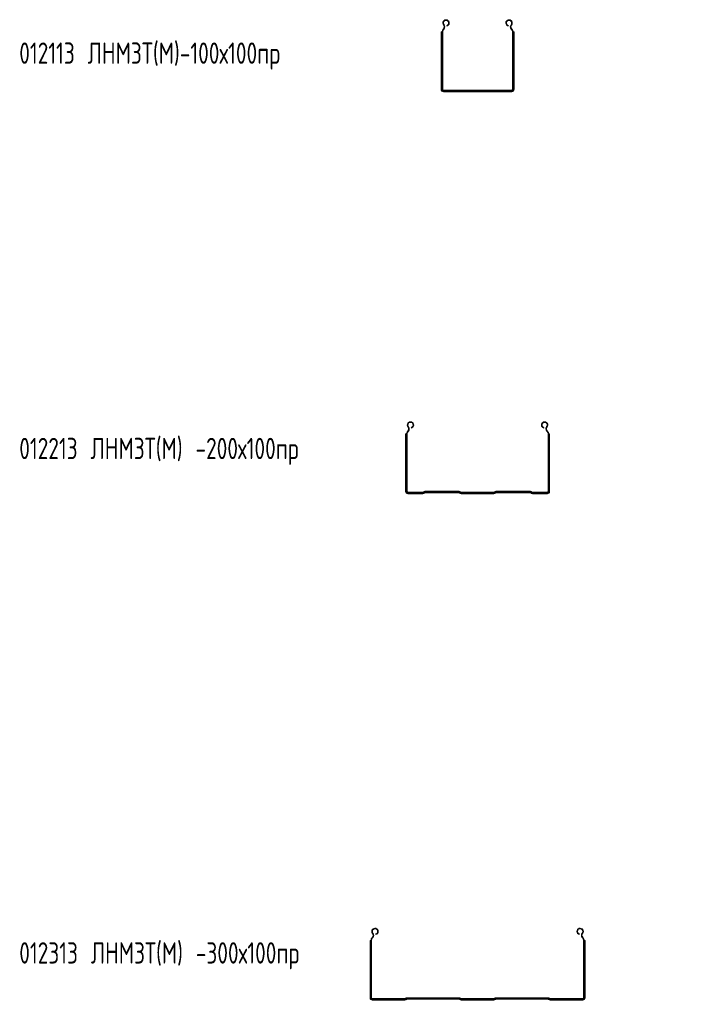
# Model space of a CAD drawing. Header units: millimetres. Extents: x -687 to 2818, y -3045 to -131.
# Tile 5 of 11: x -687 to 255, y -1517 to -131. Entities that reach past the tile are written whole.
import ezdxf

# ---------------------------------------------------------------- set-up
doc = ezdxf.new("R2010")
doc.units = ezdxf.units.MM
doc.styles.add('SLDTEXTSTYLE0', font='TXT', dxfattribs={"width": 0.7, "bigfont": 'bigfont'})

msp = doc.modelspace()

# ---------------------------------------------------------------- linework, layer by layer
at = {"color": 7, "linetype": 'Continuous', "lineweight": 15}
for p, q in [((-90.4, -138.6), (-89.7, -138)), ((5.3, -138.6), (4.6, -138)), ((-93.9, -229.3), (-93.9, -148.4)), ((-93.4, -148.4), (-93.9, -148.4)), ((-92.8, -148.4), (-93.4, -148.4)), ((-93.4, -229.3), (-93.4, -148.4)), ((-92.8, -229.3), (-92.8, -148.4)), ((-92.5, -148.4), (-92.8, -148.4)), ((-92.5, -148.4), (-91.6, -148.4)), ((-92.5, -229.3), (-92.5, -148.4)), ((-91.6, -229.3), (-91.6, -148.4)), ((-90.9, -144.3), (-90.6, -143.9)), ((-90.9, -144.3), (-90.2, -144.9)), ((-90.6, -143.9), (-89.9, -144.5)), ((-90.2, -144.9), (-89.9, -144.5)), ((-85.7, -140.1), (-85.9, -139.2)), ((0.6, -140.1), (0.8, -139.2)), ((5.5, -143.9), (4.8, -144.5)), ((4.8, -144.5), (5.1, -144.9)), ((5.8, -144.3), (5.1, -144.9)), ((5.5, -143.9), (5.8, -144.3)), ((7.5, -148.4), (6.6, -148.4)), ((6.6, -148.4), (6.6, -229.3)), ((7.5, -148.4), (7.7, -148.4)), ((7.5, -148.4), (7.5, -229.3)), ((7.7, -148.4), (7.7, -229.3)), ((7.7, -148.4), (8.3, -148.4)), ((8.3, -148.4), (8.3, -229.3)), ((8.3, -148.4), (8.9, -148.4)), ((8.9, -148.4), (8.9, -229.3)), ((-93.4, -229.3), (-93.9, -229.3)), ((-92.8, -229.3), (-93.4, -229.3)), ((-92.5, -229.3), (-92.8, -229.3)), ((-92.5, -229.3), (-91.6, -229.3)), ((-90.7, -231.1), (-90.7, -230.2)), ((5.7, -230.2), (-90.7, -230.2)), ((-90.7, -231.1), (-90.7, -231.4)), ((5.7, -231.1), (-90.7, -231.1)), ((5.7, -231.4), (-90.7, -231.4)), ((-90.7, -231.4), (-90.7, -231.9)), ((5.7, -231.9), (-90.7, -231.9)), ((-90.7, -231.9), (-90.7, -232.5)), ((5.7, -232.5), (-90.7, -232.5)), ((5.7, -231.1), (5.7, -230.2)), ((5.7, -231.1), (5.7, -231.4)), ((5.7, -231.4), (5.7, -231.9)), ((5.7, -231.9), (5.7, -232.5)), ((7.5, -229.3), (6.6, -229.3)), ((7.5, -229.3), (7.7, -229.3)), ((7.7, -229.3), (8.3, -229.3)), ((8.3, -229.3), (8.9, -229.3)), ((-140.4, -704.6), (-139.7, -704)), ((-135.7, -706.1), (-135.9, -705.2)), ((50.6, -706.1), (50.8, -705.2)), ((55.3, -704.6), (54.6, -704)), ((-143.4, -714.4), (-143.9, -714.4)), ((-143.9, -795.3), (-143.9, -714.4)), ((-143.4, -795.3), (-143.4, -714.4)), ((-142.8, -714.4), (-143.4, -714.4)), ((-142.5, -714.4), (-142.8, -714.4)), ((-142.8, -795.3), (-142.8, -714.4)), ((-142.5, -714.4), (-141.6, -714.4)), ((-142.5, -795.3), (-142.5, -714.4)), ((-141.6, -795.3), (-141.6, -714.4)), ((-140.9, -710.2), (-140.6, -709.9)), ((-140.9, -710.2), (-140.2, -710.9)), ((-140.6, -709.9), (-139.9, -710.5)), ((-140.2, -710.9), (-139.9, -710.5)), ((55.5, -709.9), (54.8, -710.5)), ((54.8, -710.5), (55.1, -710.9)), ((55.8, -710.2), (55.1, -710.9)), ((55.5, -709.9), (55.8, -710.2)), ((57.5, -714.4), (56.6, -714.4)), ((56.6, -714.4), (56.6, -795.3)), ((57.5, -714.4), (57.5, -795.3)), ((57.5, -714.4), (57.7, -714.4)), ((57.7, -714.4), (57.7, -795.3)), ((57.7, -714.4), (58.3, -714.4)), ((58.3, -714.4), (58.3, -795.3)), ((58.3, -714.4), (58.9, -714.4)), ((58.9, -714.4), (58.9, -795.3)), ((-143.4, -795.3), (-143.9, -795.3)), ((-142.8, -795.3), (-143.4, -795.3)), ((-142.5, -795.3), (-142.8, -795.3)), ((-142.5, -795.3), (-141.6, -795.3)), ((-140.7, -797.1), (-140.7, -796.2)), ((-119.7, -796.2), (-140.7, -796.2)), ((-119.7, -797.1), (-140.7, -797.1)), ((-140.7, -797.1), (-140.7, -797.4)), ((-119.7, -797.4), (-140.7, -797.4)), ((-140.7, -797.4), (-140.7, -797.9)), ((-119.7, -797.9), (-140.7, -797.9)), ((-140.7, -797.9), (-140.7, -798.5)), ((-119.7, -798.5), (-140.7, -798.5)), ((-119.7, -797.1), (-119.7, -796.2)), ((-119.7, -797.1), (-119.7, -797.4)), ((-119.7, -797.4), (-119.7, -797.9)), ((-119.7, -797.9), (-119.7, -798.5)), ((-118.6, -795.7), (-118.7, -795.8)), ((-118, -796.4), (-118.7, -795.8)), ((-118, -796.4), (-118.6, -795.7)), ((-118, -796.4), (-118, -796.4)), ((-118, -796.4), (-117.8, -796.6)), ((-118, -796.4), (-117.8, -796.6)), ((-117.8, -796.6), (-117.8, -796.6)), ((-117.8, -796.6), (-117.5, -797)), ((-117.8, -796.6), (-117.4, -796.9)), ((-117.4, -796.9), (-117.5, -797)), ((-117.5, -797), (-117.1, -797.4)), ((-117.4, -796.9), (-117, -797.4)), ((-117, -797.4), (-117.1, -797.4)), ((-116.9, -795.9), (-116.9, -795)), ((-68.2, -795), (-116.9, -795)), ((-68.2, -795.9), (-116.9, -795.9)), ((-116.9, -795.9), (-116.9, -796.2)), ((-68.2, -796.2), (-116.9, -796.2)), ((-116.9, -796.2), (-116.9, -796.7)), ((-68.2, -796.7), (-116.9, -796.7)), ((-116.9, -796.7), (-116.9, -797.3)), ((-68.2, -797.3), (-116.9, -797.3)), ((-68.2, -795.9), (-68.2, -795)), ((-68.2, -795.9), (-68.2, -796.2)), ((-68.2, -796.2), (-68.2, -796.7)), ((-68.2, -796.7), (-68.2, -797.3)), ((-67.7, -796.9), (-68.1, -797.4)), ((-68, -797.4), (-68.1, -797.4)), ((-67.6, -797), (-68, -797.4)), ((-67.3, -796.6), (-67.7, -796.9)), ((-67.6, -797), (-67.7, -796.9)), ((-67.3, -796.6), (-67.6, -797)), ((-67.1, -796.4), (-67.3, -796.6)), ((-67.1, -796.4), (-67.3, -796.6)), ((-67.3, -796.6), (-67.3, -796.6)), ((-67.1, -796.4), (-66.5, -795.7)), ((-67.1, -796.4), (-66.4, -795.8)), ((-67.1, -796.4), (-67.1, -796.4)), ((-66.4, -795.8), (-66.5, -795.7)), ((-65.4, -797.1), (-65.4, -796.2)), ((-19.7, -796.2), (-65.4, -796.2)), ((-19.7, -797.1), (-65.4, -797.1)), ((-65.4, -797.1), (-65.4, -797.4)), ((-19.7, -797.4), (-65.4, -797.4)), ((-65.4, -797.4), (-65.4, -797.9)), ((-19.7, -797.9), (-65.4, -797.9)), ((-65.4, -797.9), (-65.4, -798.5)), ((-19.7, -798.5), (-65.4, -798.5)), ((-19.7, -797.1), (-19.7, -796.2)), ((-19.7, -797.1), (-19.7, -797.4)), ((-19.7, -797.4), (-19.7, -797.9)), ((-19.7, -797.9), (-19.7, -798.5)), ((-18.6, -795.7), (-18.7, -795.8)), ((-18, -796.4), (-18.7, -795.8)), ((-18, -796.4), (-18.6, -795.7)), ((-18, -796.4), (-18, -796.4)), ((-18, -796.4), (-17.8, -796.6)), ((-18, -796.4), (-17.8, -796.6)), ((-17.8, -796.6), (-17.8, -796.6)), ((-17.8, -796.6), (-17.4, -796.9)), ((-17.8, -796.6), (-17.5, -797)), ((-17.4, -796.9), (-17.5, -797)), ((-17.5, -797), (-17.1, -797.4)), ((-17.4, -796.9), (-17, -797.4)), ((-17, -797.4), (-17.1, -797.4)), ((-16.9, -795.9), (-16.9, -795)), ((31.8, -795), (-16.9, -795)), ((31.8, -795.9), (-16.9, -795.9)), ((-16.9, -795.9), (-16.9, -796.2)), ((31.8, -796.2), (-16.9, -796.2)), ((-16.9, -796.2), (-16.9, -796.7)), ((31.8, -796.7), (-16.9, -796.7)), ((-16.9, -796.7), (-16.9, -797.3)), ((31.8, -797.3), (-16.9, -797.3)), ((31.8, -795.9), (31.8, -795)), ((31.8, -795.9), (31.8, -796.2)), ((31.8, -796.2), (31.8, -796.7)), ((31.8, -796.7), (31.8, -797.3)), ((32.3, -796.9), (31.9, -797.4)), ((32, -797.4), (31.9, -797.4)), ((32.4, -797), (32, -797.4)), ((32.7, -796.6), (32.3, -796.9)), ((32.4, -797), (32.3, -796.9)), ((32.7, -796.6), (32.4, -797)), ((32.9, -796.4), (32.7, -796.6)), ((32.9, -796.4), (32.7, -796.6)), ((32.7, -796.6), (32.7, -796.6)), ((32.9, -796.4), (33.5, -795.7)), ((32.9, -796.4), (33.6, -795.8)), ((32.9, -796.4), (32.9, -796.4)), ((33.6, -795.8), (33.5, -795.7)), ((34.6, -797.1), (34.6, -796.2)), ((55.7, -796.2), (34.6, -796.2)), ((55.7, -797.1), (34.6, -797.1)), ((34.6, -797.1), (34.6, -797.4)), ((55.7, -797.4), (34.6, -797.4)), ((34.6, -797.4), (34.6, -797.9)), ((55.7, -797.9), (34.6, -797.9)), ((34.6, -797.9), (34.6, -798.5)), ((55.7, -798.5), (34.6, -798.5)), ((55.7, -797.1), (55.7, -796.2)), ((55.7, -797.1), (55.7, -797.4)), ((55.7, -797.4), (55.7, -797.9)), ((55.7, -797.9), (55.7, -798.5)), ((57.5, -795.3), (56.6, -795.3)), ((57.5, -795.3), (57.7, -795.3)), ((57.7, -795.3), (58.3, -795.3)), ((58.3, -795.3), (58.9, -795.3)), ((-193.4, -1427.4), (-193.9, -1427.4)), ((-193.9, -1508.3), (-193.9, -1427.4)), ((-192.8, -1427.4), (-193.4, -1427.4)), ((-193.4, -1508.3), (-193.4, -1427.4)), ((-192.5, -1427.4), (-192.8, -1427.4)), ((-192.8, -1508.3), (-192.8, -1427.4)), ((-192.5, -1427.4), (-191.6, -1427.4)), ((-192.5, -1508.3), (-192.5, -1427.4)), ((-191.6, -1508.3), (-191.6, -1427.4)), ((-190.9, -1423.2), (-190.6, -1422.9)), ((-190.9, -1423.2), (-190.2, -1423.8)), ((-190.6, -1422.9), (-189.9, -1423.5)), ((-190.4, -1417.6), (-189.7, -1417)), ((-190.2, -1423.8), (-189.9, -1423.5)), ((-185.7, -1419), (-185.9, -1418.2)), ((100.6, -1419), (100.8, -1418.2)), ((105.3, -1417.6), (104.6, -1417)), ((105.5, -1422.9), (104.8, -1423.5)), ((104.8, -1423.5), (105.1, -1423.8)), ((105.8, -1423.2), (105.1, -1423.8)), ((105.5, -1422.9), (105.8, -1423.2)), ((106.6, -1427.4), (106.6, -1508.3)), ((107.5, -1427.4), (106.6, -1427.4)), ((107.5, -1427.4), (107.5, -1508.3)), ((107.5, -1427.4), (107.7, -1427.4)), ((107.7, -1427.4), (107.7, -1508.3)), ((107.7, -1427.4), (108.3, -1427.4)), ((108.3, -1427.4), (108.3, -1508.3)), ((108.3, -1427.4), (108.9, -1427.4)), ((108.9, -1427.4), (108.9, -1508.3)), ((-193.4, -1508.3), (-193.9, -1508.3)), ((-192.8, -1508.3), (-193.4, -1508.3)), ((-192.5, -1508.3), (-192.8, -1508.3)), ((-192.5, -1508.3), (-191.6, -1508.3)), ((-144.7, -1509.2), (-190.7, -1509.2)), ((-190.7, -1510.1), (-190.7, -1509.2)), ((-144.7, -1510.1), (-190.7, -1510.1)), ((-190.7, -1510.1), (-190.7, -1510.4)), ((-144.7, -1510.4), (-190.7, -1510.4)), ((-190.7, -1510.4), (-190.7, -1510.9)), ((-144.7, -1510.9), (-190.7, -1510.9)), ((-190.7, -1510.9), (-190.7, -1511.5)), ((-144.7, -1510.1), (-144.7, -1509.2)), ((-144.7, -1510.1), (-144.7, -1510.4)), ((-144.7, -1510.4), (-144.7, -1510.9)), ((-144.7, -1510.9), (-144.7, -1511.5)), ((-143.6, -1508.7), (-143.7, -1508.8)), ((-143, -1509.4), (-143.7, -1508.8)), ((-143, -1509.3), (-143.6, -1508.7)), ((-143, -1509.3), (-143, -1509.4)), ((-143, -1509.3), (-142.8, -1509.6)), ((-143, -1509.4), (-142.8, -1509.6)), ((-142.8, -1509.6), (-142.8, -1509.6)), ((-142.8, -1509.6), (-142.5, -1510)), ((-142.8, -1509.6), (-142.4, -1509.9)), ((-142.4, -1509.9), (-142.5, -1510)), ((-142.5, -1510), (-142.1, -1510.4)), ((-142.4, -1509.9), (-142, -1510.3)), ((-142, -1510.3), (-142.1, -1510.4)), ((-141.9, -1508.9), (-141.9, -1508)), ((-68.2, -1508), (-141.9, -1508)), ((-68.2, -1508.9), (-141.9, -1508.9)), ((-141.9, -1508.9), (-141.9, -1509.2)), ((-68.2, -1509.2), (-141.9, -1509.2)), ((-141.9, -1509.2), (-141.9, -1509.7)), ((-68.2, -1509.7), (-141.9, -1509.7)), ((-141.9, -1509.7), (-141.9, -1510.3)), ((-68.2, -1510.3), (-141.9, -1510.3)), ((-68.2, -1508.9), (-68.2, -1508)), ((-68.2, -1508.9), (-68.2, -1509.2)), ((-68.2, -1509.2), (-68.2, -1509.7)), ((-68.2, -1509.7), (-68.2, -1510.3)), ((-67.7, -1509.9), (-68.1, -1510.3)), ((-68, -1510.4), (-68.1, -1510.3)), ((-67.6, -1510), (-68, -1510.4)), ((-67.3, -1509.6), (-67.7, -1509.9)), ((-67.6, -1510), (-67.7, -1509.9)), ((-67.3, -1509.6), (-67.6, -1510)), ((-67.1, -1509.3), (-67.3, -1509.6)), ((-67.1, -1509.4), (-67.3, -1509.6)), ((-67.3, -1509.6), (-67.3, -1509.6)), ((-67.1, -1509.3), (-66.5, -1508.7)), ((-67.1, -1509.4), (-66.4, -1508.8)), ((-67.1, -1509.4), (-67.1, -1509.3)), ((-66.4, -1508.8), (-66.5, -1508.7)), ((-19.7, -1509.2), (-65.4, -1509.2)), ((-65.4, -1510.1), (-65.4, -1509.2)), ((-19.7, -1510.1), (-65.4, -1510.1)), ((-65.4, -1510.1), (-65.4, -1510.4)), ((-19.7, -1510.4), (-65.4, -1510.4)), ((-65.4, -1510.4), (-65.4, -1510.9)), ((-19.7, -1510.9), (-65.4, -1510.9)), ((-65.4, -1510.9), (-65.4, -1511.5)), ((-19.7, -1510.1), (-19.7, -1509.2)), ((-19.7, -1510.1), (-19.7, -1510.4)), ((-19.7, -1510.4), (-19.7, -1510.9)), ((-19.7, -1510.9), (-19.7, -1511.5)), ((-18.6, -1508.7), (-18.7, -1508.8)), ((-18, -1509.4), (-18.7, -1508.8)), ((-18, -1509.3), (-18.6, -1508.7)), ((-18, -1509.3), (-18, -1509.4)), ((-18, -1509.3), (-17.8, -1509.6)), ((-18, -1509.4), (-17.8, -1509.6)), ((-17.8, -1509.6), (-17.8, -1509.6)), ((-17.8, -1509.6), (-17.5, -1510)), ((-17.8, -1509.6), (-17.4, -1509.9)), ((-17.4, -1509.9), (-17.5, -1510)), ((-17.5, -1510), (-17.1, -1510.4)), ((-17.4, -1509.9), (-17, -1510.3)), ((-17, -1510.3), (-17.1, -1510.4)), ((-16.9, -1508.9), (-16.9, -1508)), ((56.8, -1508), (-16.9, -1508)), ((56.8, -1508.9), (-16.9, -1508.9)), ((-16.9, -1508.9), (-16.9, -1509.2)), ((56.8, -1509.2), (-16.9, -1509.2)), ((-16.9, -1509.2), (-16.9, -1509.7)), ((56.8, -1509.7), (-16.9, -1509.7)), ((-16.9, -1509.7), (-16.9, -1510.3)), ((56.8, -1510.3), (-16.9, -1510.3)), ((56.8, -1508.9), (56.8, -1508)), ((56.8, -1508.9), (56.8, -1509.2)), ((56.8, -1509.2), (56.8, -1509.7)), ((56.8, -1509.7), (56.8, -1510.3)), ((57.3, -1509.9), (56.9, -1510.3)), ((57, -1510.4), (56.9, -1510.3)), ((57.4, -1510), (57, -1510.4)), ((57.7, -1509.6), (57.3, -1509.9)), ((57.4, -1510), (57.3, -1509.9)), ((57.7, -1509.6), (57.4, -1510)), ((57.9, -1509.3), (57.7, -1509.6)), ((57.9, -1509.4), (57.7, -1509.6)), ((57.7, -1509.6), (57.7, -1509.6)), ((57.9, -1509.3), (58.5, -1508.7)), ((57.9, -1509.4), (58.6, -1508.8)), ((57.9, -1509.4), (57.9, -1509.3)), ((58.6, -1508.8), (58.5, -1508.7)), ((59.6, -1510.1), (59.6, -1509.2)), ((105.7, -1509.2), (59.6, -1509.2)), ((105.7, -1510.1), (59.6, -1510.1)), ((59.6, -1510.1), (59.6, -1510.4)), ((105.7, -1510.4), (59.6, -1510.4)), ((59.6, -1510.4), (59.6, -1510.9)), ((105.7, -1510.9), (59.6, -1510.9)), ((59.6, -1510.9), (59.6, -1511.5)), ((105.7, -1510.1), (105.7, -1509.2)), ((105.7, -1510.1), (105.7, -1510.4)), ((105.7, -1510.4), (105.7, -1510.9)), ((105.7, -1510.9), (105.7, -1511.5)), ((107.5, -1508.3), (106.6, -1508.3)), ((107.5, -1508.3), (107.7, -1508.3)), ((107.7, -1508.3), (108.3, -1508.3)), ((108.3, -1508.3), (108.9, -1508.3)), ((-144.7, -1511.5), (-190.7, -1511.5)), ((-19.7, -1511.5), (-65.4, -1511.5)), ((105.7, -1511.5), (59.6, -1511.5))]:
    msp.add_line(p, q, dxfattribs=at)
for centre, radius, start, end in [((-86.9, -135.7), 4.55, 285, 219.6825), ((-93.5, -141.1), 4, 316.4642, 39.6825), ((-86.9, -135.7), 3.65, 285, 219.6825), ((-93.5, -141.1), 4.9, 316.4642, 39.6825), ((1.8, -135.7), 4.55, 320.3175, 255), ((1.8, -135.7), 3.65, 320.3175, 255), ((8.4, -141.1), 4.9, 140.3175, 223.5358), ((8.4, -141.1), 4, 140.3175, 223.5358), ((-86.5, -148.4), 6, 136.4642, 180), ((-86.5, -148.4), 5.1, 136.4642, 180), ((1.5, -148.4), 5.1, 0, 43.5358), ((1.5, -148.4), 6, 0, 43.5358), ((-90.7, -229.3), 3.2, 180, 270), ((-90.7, -229.3), 2.61, 180, 270), ((-90.7, -229.3), 2.09, 180, 270), ((-90.7, -229.3), 1.8, 180, 270), ((-90.7, -229.3), 0.9, 180, 270), ((5.7, -229.3), 2.09, 270, 0), ((5.7, -229.3), 2.61, 270, 0), ((5.7, -229.3), 3.2, 270, 0), ((5.7, -229.3), 1.8, 270, 0), ((5.7, -229.3), 0.9, 270, 360), ((-136.9, -701.7), 4.55, 285, 219.6825), ((-143.5, -707.1), 4, 316.4642, 39.6825), ((-136.9, -701.7), 3.65, 285, 219.6825), ((-143.5, -707.1), 4.9, 316.4642, 39.6825), ((51.8, -701.7), 4.55, 320.3175, 255), ((51.8, -701.7), 3.65, 320.3175, 255), ((58.4, -707.1), 4.9, 140.3175, 223.5358), ((58.4, -707.1), 4, 140.3175, 223.5358), ((-136.5, -714.4), 6, 136.4642, 180), ((-136.5, -714.4), 5.1, 136.4642, 180), ((51.5, -714.4), 5.1, 360, 43.5358), ((51.5, -714.4), 6, 360, 43.5358), ((-140.7, -795.3), 3.2, 180, 270), ((-140.7, -795.3), 2.61, 180, 270), ((-140.7, -795.3), 2.09, 180, 270), ((-140.7, -795.3), 1.8, 180, 270), ((-140.7, -795.3), 0.9, 180, 270), ((-119.7, -794.7), 1.5, 270, 315), ((-119.7, -794.7), 2.4, 270, 315), ((-119.7, -794.7), 2.69, 270, 315), ((-119.7, -794.7), 3.21, 270, 315), ((-119.7, -794.7), 3.8, 270, 315), ((-116.9, -797.4), 2.4, 90, 135), ((-116.9, -797.4), 1.5, 90, 135), ((-116.9, -797.4), 1.21, 90, 135), ((-116.9, -797.4), 0.688, 90, 135), ((-116.9, -797.4), 0.1, 90, 135), ((-68.2, -797.4), 2.4, 45, 90), ((-68.2, -797.4), 1.5, 45, 90), ((-68.2, -797.4), 1.21, 45, 90), ((-68.2, -797.4), 0.688, 45, 90), ((-68.2, -797.4), 0.1, 45, 90), ((-65.4, -794.7), 3.8, 225, 270), ((-65.4, -794.7), 3.21, 225, 270), ((-65.4, -794.7), 2.69, 225, 270), ((-65.4, -794.7), 2.4, 225, 270), ((-65.4, -794.7), 1.5, 225, 270), ((-19.7, -794.7), 1.5, 270, 315), ((-19.7, -794.7), 2.4, 270, 315), ((-19.7, -794.7), 2.69, 270, 315), ((-19.7, -794.7), 3.21, 270, 315), ((-19.7, -794.7), 3.8, 270, 315), ((-16.9, -797.4), 2.4, 90, 135), ((-16.9, -797.4), 1.5, 90, 135), ((-16.9, -797.4), 1.21, 90, 135), ((-16.9, -797.4), 0.688, 90, 135), ((-16.9, -797.4), 0.1, 90, 135), ((31.8, -797.4), 2.4, 45, 90), ((31.8, -797.4), 1.5, 45, 90), ((31.8, -797.4), 1.21, 45, 90), ((31.8, -797.4), 0.688, 45, 90), ((31.8, -797.4), 0.1, 45, 90), ((34.6, -794.7), 3.8, 225, 270), ((34.6, -794.7), 3.21, 225, 270), ((34.6, -794.7), 2.69, 225, 270), ((34.6, -794.7), 2.4, 225, 270), ((34.6, -794.7), 1.5, 225, 270), ((55.7, -795.3), 0.9, 270, 0), ((55.7, -795.3), 1.8, 270, 360), ((55.7, -795.3), 2.09, 270, 0), ((55.7, -795.3), 2.61, 270, 0), ((55.7, -795.3), 3.2, 270, 0), ((-186.9, -1414.7), 4.55, 285, 219.6825), ((-186.9, -1414.7), 3.65, 285, 219.6825), ((101.8, -1414.7), 4.55, 320.3175, 255), ((101.8, -1414.7), 3.65, 320.3175, 255), ((-186.5, -1427.4), 6, 136.4642, 180), ((-186.5, -1427.4), 5.1, 136.4642, 180), ((-193.5, -1420.1), 4, 316.4642, 39.6825), ((-193.5, -1420.1), 4.9, 316.4642, 39.6825), ((108.4, -1420.1), 4.9, 140.3175, 223.5358), ((108.4, -1420.1), 4, 140.3175, 223.5358), ((101.5, -1427.4), 5.1, 0, 43.5358), ((101.5, -1427.4), 6, 0, 43.5358), ((-190.7, -1508.3), 3.2, 180, 270), ((-190.7, -1508.3), 2.61, 180, 270), ((-190.7, -1508.3), 2.09, 180, 270), ((-190.7, -1508.3), 1.8, 180, 270), ((-190.7, -1508.3), 0.9, 180, 270), ((-144.7, -1507.7), 1.5, 270, 315), ((-144.7, -1507.7), 2.4, 270, 315), ((-144.7, -1507.7), 2.69, 270, 315), ((-144.7, -1507.7), 3.21, 270, 315), ((-144.7, -1507.7), 3.8, 270, 315), ((-141.9, -1510.4), 2.4, 90, 135), ((-141.9, -1510.4), 1.5, 90, 135), ((-141.9, -1510.4), 1.21, 90, 135), ((-141.9, -1510.4), 0.688, 90, 135), ((-141.9, -1510.4), 0.1, 90, 135), ((-68.2, -1510.4), 2.4, 45, 90), ((-68.2, -1510.4), 1.5, 45, 90), ((-68.2, -1510.4), 1.21, 45, 90), ((-68.2, -1510.4), 0.688, 45, 90), ((-68.2, -1510.4), 0.1, 45, 90), ((-65.4, -1507.7), 3.8, 225, 270), ((-65.4, -1507.7), 3.21, 225, 270), ((-65.4, -1507.7), 2.69, 225, 270), ((-65.4, -1507.7), 2.4, 225, 270), ((-65.4, -1507.7), 1.5, 225, 270), ((-19.7, -1507.7), 1.5, 270, 315), ((-19.7, -1507.7), 2.4, 270, 315), ((-19.7, -1507.7), 2.69, 270, 315), ((-19.7, -1507.7), 3.21, 270, 315), ((-19.7, -1507.7), 3.8, 270, 315), ((-16.9, -1510.4), 2.4, 90, 135), ((-16.9, -1510.4), 1.5, 90, 135), ((-16.9, -1510.4), 1.21, 90, 135), ((-16.9, -1510.4), 0.688, 90, 135), ((-16.9, -1510.4), 0.1, 90, 135), ((56.8, -1510.4), 2.4, 45, 90), ((56.8, -1510.4), 1.5, 45, 90), ((56.8, -1510.4), 1.21, 45, 90), ((56.8, -1510.4), 0.688, 45, 90), ((56.8, -1510.4), 0.1, 45, 90), ((59.6, -1507.7), 3.8, 225, 270), ((59.6, -1507.7), 3.21, 225, 270), ((59.6, -1507.7), 2.69, 225, 270), ((59.6, -1507.7), 2.4, 225, 270), ((59.6, -1507.7), 1.5, 225, 270), ((105.7, -1508.3), 0.9, 270, 360), ((105.7, -1508.3), 1.8, 270, 0), ((105.7, -1508.3), 2.09, 270, 0), ((105.7, -1508.3), 2.61, 270, 0), ((105.7, -1508.3), 3.2, 270, 0)]:
    msp.add_arc(centre, radius, start, end, dxfattribs=at)

# ---------------------------------------------------------------- texts
at = {"color": 7, "linetype": 'Continuous', "lineweight": 0, "char_height": 30, "attachment_point": 1, "style": 'SLDTEXTSTYLE0'}
for s, insert in [('012113 \\M+1844C\\M+1844E\\M+1844D\\M+18448\\M+18453(\\M+1844D)-100\\M+18487100\\M+18481\\M+18482', (-687.5, -163.2)), ('012213 \\M+1844C\\M+1844E\\M+1844D\\M+18448\\M+18453(\\M+1844D) -200\\M+18487100\\M+18481\\M+18482', (-687.5, -719.8)), ('012313 \\M+1844C\\M+1844E\\M+1844D\\M+18448\\M+18453(\\M+1844D) -300\\M+18487100\\M+18481\\M+18482', (-687.5, -1430))]:
    msp.add_mtext(s, dxfattribs=dict(at, insert=insert))

doc.saveas('drawing.dxf')
